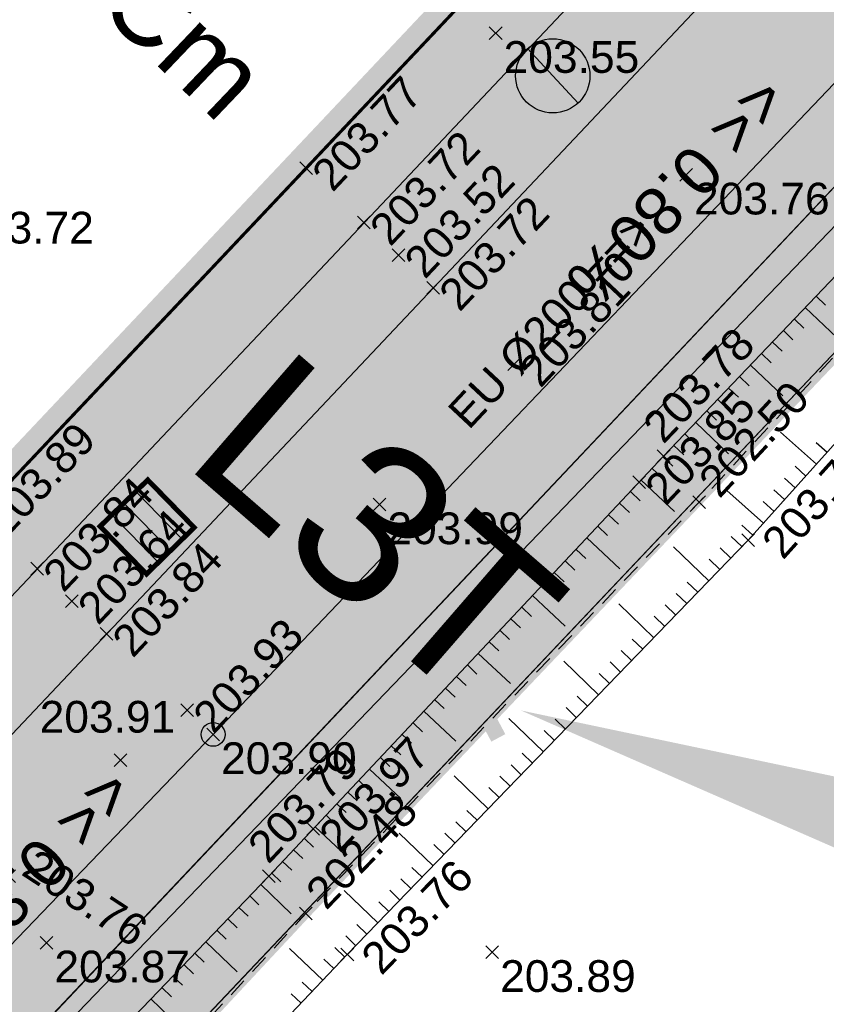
# Model space of a CAD drawing. Extents: x 1616800 to 1632437, y 2248456 to 2251974.
# Tile 31 of 256: x 1617939 to 1617964, y 2251393 to 2251424. Entities that reach past the tile are written whole.
import ezdxf
from ezdxf.enums import TextEntityAlignment as Align

# ---------------------------------------------------------------- set-up
doc = ezdxf.new("R2010")
doc.units = 0
doc.header["$LTSCALE"] = 2
doc.header["$PDMODE"] = 3
doc.header["$PDSIZE"] = 0.2
for name, pattern in [('AXES', [50.8, 31.75, -6.35, 6.35, -6.35]), ('CACHE2', [4.7625, 3.175, -1.5875]), ('CONTINU', [0]), ('FOSSE', [0.5, 0.3, -0.2]), ('Grille', [0.4, 0.2, -0.2])]:
    doc.linetypes.add(name, pattern=pattern)
doc.layers.get('0').update_dxf_attribs({"linetype": 'CONTINUOUS'})
doc.layers.add('-1-PAP-SURFACES-VOIRIE', color=1, linetype='CONTINUOUS', plot=False)
for name, color, linetype in [('0-PAP DEMANDE MAIRIE 20-06-2017', 5, 'CONTINUOUS'), ('01 02-PAP-EP AVALOIRS & GRILLES', 3, 'CONTINUOUS'), ('01-PAP LOTS CONTOURS', 7, 'CONTINUOUS'), ('01-PAP- BORDURE AGGLOS', 30, 'CONTINUOUS'), ('01-PAP- BORDURE CAN CS1 ET PANNEAU SIGNAL', 5, 'CONTINUOUS'), ('01-PAP- BORDURE P1', 6, 'CONTINUOUS'), ('01-PAP- BORDURE T2', 1, 'CONTINUOUS'), ('01-PAP- NIVELLEMENT', 7, 'CONTINUOUS'), ('01-PAP- REVET EV', 93, 'CONTINUOUS'), ('01-PAP- REVET VOIE', 253, 'CONTINUOUS'), ('01-PAP-FILAIRE VOIE', 7, 'CONTINUOUS'), ('01-PAP-MARQUAGE AU SOL', 255, 'CONTINUOUS'), ('01-PAP-REVET NOUE', 93, 'CONTINUOUS'), ('02-PAP-EP PROJET', 3, 'CONTINUOUS'), ('02-PAP-EP TEXTE POUR 2000°', 3, 'CONTINUOUS'), ('08-PAP RESEAU TELEPHONE PROJET', 95, 'CONTINUOUS'), ('09-PAP ECLAIRAGE PROJET', 6, 'CONTINUOUS'), ('09-TRANCHEE GAZ', 30, 'CONTINUOUS'), ('X-PTS TOPO-TEXTE TOPOALT', 8, 'CONTINUOUS'), ('X-PTS TOPO-TOPOPOINT', 8, 'CONTINUOUS'), ('Y - FDP TOPO-LIMITES_ 98061', 8, 'CONTINUOUS'), ('Y-FDP TOPO-TOP_AXE_FOSSE', 8, 'CONTINUOUS'), ('Y-FDP TOPO-TOP_BARBULE', 8, 'CONTINUOUS'), ('Y-FDP TOPO-TOP_TALUS', 8, 'CONTINUOUS'), ('Y-RESEAU EXISTANT FDP-TOP_VANNE_RESEAU', 36, 'CONTINUOUS'), ('Y-RESEAU EXISTANT FDP-TOP_VANNE_SYMB', 36, 'CONTINUOUS'), ('ZZ- PAP ALT PTS PROJET', 7, 'CONTINUOUS'), ('ZZ-TopoCod', 5, 'CONTINUOUS')]:
    doc.layers.add(name, color=color, linetype=linetype)
doc.layers.add('01-PAP- REVET TROTTOIR', color=7, linetype='CONTINUOUS', true_color=0xddc49a)
doc.styles.add('Arial 2.0', font='arial.ttf', dxfattribs={"width": 0.99, "height": 0.4})
doc.styles.get("Standard").update_dxf_attribs({"font": 'arial.ttf'})
doc.linetypes.add('EAUX_USÉES', pattern='A,20,-1,["EU",Standard,S=1,R=0,X=0,Y=-0.5],-2.5', length=23.5)

# ---------------------------------------------------------------- blocks, each defined once
blk = doc.blocks.new('TCPOINT')
at = {"color": 0}
blk.add_point((0, 0), dxfattribs=at)
at = {"layer": 'X-PTS TOPO-TEXTE TOPOALT'}
blk.add_attdef('ALT', text='', height=0.75, dxfattribs=at).set_placement((0.25, -0.25), align=Align.TOP_LEFT)
blk = doc.blocks.new('U014')
at = {"color": 0}
blk.add_line((0, 0), (0, 0), dxfattribs=at)
blk.add_circle((0, 0), 0.375, dxfattribs=at)
blk = doc.blocks.new('TCPOINT_2')
at = {"color": 0}
blk.add_point((0, 0), dxfattribs=at)
at = {"layer": 'X-PTS TOPO-TEXTE TOPOALT'}
blk.add_attdef('ALT', (0.25, 0.25), '', height=0.75, dxfattribs=at)
blk = doc.blocks.new('TCPOINT_C')
at = {"color": 0}
blk.add_point((0, 0), dxfattribs=at)
at = {"layer": 'X-PTS TOPO-TEXTE TOPOALT'}
blk.add_attdef('ALT', text='', height=0.75, dxfattribs=at).set_placement((0.5, 0.09), align=Align.MIDDLE_LEFT)
blk = doc.blocks.new('PAP PROJET NIV')
at = {"color": 0}
blk.add_point((0, 0), dxfattribs=at)
at = {"layer": 'ZZ- PAP ALT PTS PROJET', "style": 'Arial 2.0', "width": 0.99}
blk.add_attdef('ALT', text='', height=0.4, dxfattribs=at).set_placement((0.1, -0.1), align=Align.TOP_LEFT)
at = {"layer": 'ZZ-TopoCod', "style": 'Arial 2.0', "width": 0.99}
blk.add_attdef('COD', text='', height=0.12, dxfattribs=at).set_placement((-0.1, 0), align=Align.MIDDLE_RIGHT)
blk = doc.blocks.new('Grille40x40')
at = {"layer": '01-PAP-REVET NOUE', "ltscale": 0.6}
h = blk.add_hatch(color=255, dxfattribs=at)
h.dxf.hatch_style = 1
h.paths.add_polyline_path([(-0.449, 0.452), (0.451, 0.452), (0.451, -0.448), (-0.449, -0.448)])
at = {"linetype": 'Continuous'}
for p, q in [((-0.224, 0.452), (-0.224, -0.448)), ((0.001, 0.452), (0.001, -0.448)), ((0.226, 0.452), (0.226, -0.448))]:
    blk.add_line(p, q, dxfattribs=at)
at = {"linetype": 'Continuous', "const_width": 0.0675, "flags": 128}
blk.add_lwpolyline([(-0.449, 0.452), (0.451, 0.452), (0.451, -0.448), (-0.449, -0.448)], close=True, dxfattribs=at)
blk = doc.blocks.new('CHAMB L3T')
h = blk.add_hatch(color=255)
h.dxf.hatch_style = 1
h.paths.add_polyline_path([(-3739473.6, 851678.835), (-3739470.288, 851678.835), (-3739470.288, 851680.337), (-3739473.6, 851680.337)])
at = {"const_width": 0.237}
blk.add_lwpolyline([(-3739473.6, 851678.835), (-3739470.288, 851678.835), (-3739470.288, 851680.337), (-3739473.6, 851680.337)], close=True, dxfattribs=at)
at = {"const_width": 0.237, "flags": 128}
for points in [[(-3739472.495, 851680.337), (-3739472.495, 851678.835)], [(-3739471.36, 851680.337), (-3739471.36, 851678.835)]]:
    blk.add_lwpolyline(points, dxfattribs=at)
blk = doc.blocks.new('MAT HT 4.00m')
at = {"ltscale": 0.6}
h = blk.add_hatch(color=255, dxfattribs=at)
h.dxf.hatch_style = 1
edge = h.paths.add_edge_path()
edge.add_arc((1633920.685, 3151916.202), 0.9, 0, 360)
h = blk.add_hatch(color=256, dxfattribs=at)
h.dxf.hatch_style = 1
h.paths.add_polyline_path([(1633920.072, 3151916.861, 0.208298), (1633919.785, 3151916.202, 0.655221), (1633921.298, 3151915.543)])
blk.add_line((1633921.298, 3151915.543), (1633920.072, 3151916.861), dxfattribs=at)
blk.add_circle((1633920.685, 3151916.202), 0.9, dxfattribs=at)

msp = doc.modelspace()

# ---------------------------------------------------------------- hatches: boundary and pattern name
at = {"layer": '01-PAP- REVET EV'}
h = msp.add_hatch(color=256, dxfattribs=at)
h.dxf.hatch_style = 1
edge = h.paths.add_edge_path()
edge.add_arc((1617784.7073, 2251677.3653), 60, 247.742856, 257.468045, ccw=False)
edge.add_line((1617761.9814, 2251621.8357), (1617699.4389, 2251647.4316))
edge.add_arc((1617722.1648, 2251702.9612), 60, 233.989513, 247.742856, ccw=False)
edge.add_line((1617686.8888, 2251654.4266), (1617669.5974, 2251666.9943))
edge.add_line((1617669.5974, 2251666.9943), (1617668.4216, 2251665.3765))
edge.add_arc((1617669.2305, 2251664.7886), 1, 143.98951, 233.98951)
edge.add_line((1617668.6425, 2251663.9797), (1617685.125, 2251651.9999))
edge.add_arc((1617722.1648, 2251702.9612), 63, 233.989513, 247.742856)
edge.add_line((1617698.3026, 2251644.6551), (1617760.8451, 2251619.0592))
edge.add_arc((1617784.7073, 2251677.3653), 63, 247.742856, 257.468045)
edge.add_line((1617771.0373, 2251615.8662), (1617789.7089, 2251611.7159))
edge.add_arc((1617785.3692, 2251592.1924), 20, 59.33679, 77.46804, ccw=False)
edge.add_line((1617795.569, 2251609.396), (1617948.5955, 2251518.6683))
edge.add_arc((1617986.0799, 2251581.8916), 73.5, 239.336785, 245.06299)
edge.add_line((1617955.0907, 2251515.2438), (1617988.8085, 2251499.566))
edge.add_arc((1617979.9544, 2251480.5238), 21, -43.32991, 65.06299, ccw=False)
edge.add_line((1617995.2302, 2251466.1137), (1617894.4737, 2251359.3053))
edge.add_line((1617894.4737, 2251359.3053), (1617832.0097, 2251294.7553))
edge.add_arc((1617828.1495, 2251312.3365), 18, 282.38358, 315.94089)
edge.add_line((1617841.0847, 2251299.8193), (1617896.6428, 2251357.2328))
edge.add_line((1617896.6428, 2251357.2328), (1617997.4124, 2251464.0551))
edge.add_arc((1617979.9462, 2251480.5263), 24.0076, 316.6793, 423.74015)
edge.add_line((1617990.5682, 2251502.0563), (1617956.3555, 2251517.9641))
edge.add_arc((1617986.0799, 2251581.8916), 70.5, 239.336785, 245.06299, ccw=False)
edge.add_line((1617950.1255, 2251521.2489), (1617797.099, 2251611.9765))
edge.add_arc((1617785.3692, 2251592.1924), 23, 59.33679, 77.46804)
edge.add_line((1617790.3598, 2251614.6444), (1617771.6882, 2251618.7947))
h = msp.add_hatch(color=256, dxfattribs=at)
h.dxf.hatch_style = 1
edge = h.paths.add_edge_path()
edge.add_line((1618000.3795, 2251451.6653), (1618005.2256, 2251456.6501))
edge.add_line((1618005.2256, 2251456.6501), (1618002.5043, 2251459.2517))
edge.add_line((1618002.5043, 2251459.2517), (1617901.7042, 2251352.397))
edge.add_line((1617901.7042, 2251352.397), (1617845.5399, 2251294.3571))
edge.add_arc((1617858.4751, 2251281.8399), 18, 135.94089, 174.84047)
edge.add_line((1617840.548, 2251283.4586), (1617904.6571, 2251349.6964))
edge.add_line((1617904.6571, 2251349.6964), (1617934.7754, 2251382.3083))
edge.add_line((1617934.7754, 2251382.3083), (1618000.3795, 2251451.6653))
at = {"layer": '01-PAP- REVET TROTTOIR'}
h = msp.add_hatch(color=256, dxfattribs=at)
h.dxf.hatch_style = 1
edge = h.paths.add_edge_path()
edge.add_arc((1617784.7073, 2251677.3653), 65.5, 247.742856, 257.468045)
edge.add_line((1617770.4948, 2251613.4258), (1617789.1664, 2251609.2755))
edge.add_arc((1617785.3692, 2251592.1924), 17.5, 59.33679, 77.46804, ccw=False)
edge.add_line((1617794.294, 2251607.2455), (1617947.3206, 2251516.5179))
edge.add_arc((1617986.0799, 2251581.8916), 76, 239.336785, 245.06299)
edge.add_line((1617954.0366, 2251512.9769), (1617987.7544, 2251497.2991))
edge.add_arc((1617979.9544, 2251480.5238), 18.5, -43.32991, 65.06299, ccw=False)
edge.add_line((1617993.4116, 2251467.8292), (1617892.6661, 2251361.0323))
edge.add_line((1617892.6661, 2251361.0323), (1617834.6962, 2251301.1265))
edge.add_line((1617834.6962, 2251301.1265), (1617823.5125, 2251297.7306))
edge.add_arc((1617826.1974, 2251309.638), 12.2064, 225.71227, 257.29336, ccw=False)
edge.add_line((1617817.6742, 2251300.9002), (1617815.7598, 2251302.776))
edge.add_line((1617815.7598, 2251302.776), (1617814.0101, 2251300.9903))
edge.add_line((1617814.0101, 2251300.9903), (1617815.7202, 2251299.3168))
edge.add_arc((1617828.1494, 2251312.3364), 17.9999, 226.32876, 282.38379)
edge.add_line((1617832.0097, 2251294.7553), (1617894.4737, 2251359.3053))
edge.add_line((1617894.4737, 2251359.3053), (1617995.2302, 2251466.1137))
edge.add_arc((1617979.9544, 2251480.5238), 21, 316.67009, 425.06299)
edge.add_line((1617988.8085, 2251499.566), (1617955.0907, 2251515.2438))
edge.add_arc((1617986.0799, 2251581.8916), 73.5, 239.336785, 245.06299, ccw=False)
edge.add_line((1617948.5955, 2251518.6683), (1617795.569, 2251609.396))
edge.add_arc((1617785.3692, 2251592.1924), 20, 59.33679, 77.46804)
edge.add_line((1617789.7089, 2251611.7159), (1617771.0373, 2251615.8662))
edge.add_arc((1617784.7073, 2251677.3653), 63, 247.742856, 257.468045, ccw=False)
edge.add_line((1617760.8451, 2251619.0592), (1617698.3026, 2251644.6551))
edge.add_arc((1617722.1648, 2251702.9612), 63, 233.989513, 247.742856, ccw=False)
edge.add_line((1617685.125, 2251651.9999), (1617668.6425, 2251663.9797))
edge.add_arc((1617669.2305, 2251664.7886), 1, 143.98951, 233.98951, ccw=False)
edge.add_line((1617668.4216, 2251665.3765), (1617669.5974, 2251666.9943))
edge.add_line((1617669.5974, 2251666.9943), (1617667.9796, 2251668.1702))
edge.add_arc((1617651.5175, 2251645.5207), 28, 53.98951, 58.44705)
edge.add_line((1617666.1695, 2251669.3811), (1617662.9857, 2251665.0006))
edge.add_line((1617662.9857, 2251665.0006), (1617690.045, 2251645.3333))
edge.add_line((1617690.045, 2251645.3333), (1617759.8982, 2251616.7454))
at = {"layer": '01-PAP- REVET VOIE'}
h = msp.add_hatch(color=256, dxfattribs=at)
h.dxf.hatch_style = 1
edge = h.paths.add_edge_path()
edge.add_line((1617518.4701, 2251589.3779), (1617548.9396, 2251559.1036))
edge.add_arc((1617561.6466, 2251571.8523), 18, 134.27861, 225.09375, ccw=False)
edge.add_line((1617549.08, 2251584.7395), (1617566.9993, 2251602.2132))
edge.add_line((1617566.9993, 2251602.2132), (1617574.1589, 2251609.1947))
edge.add_line((1617574.1589, 2251609.1947), (1617587.046, 2251621.7614))
edge.add_line((1617587.046, 2251621.7614), (1617599.9332, 2251634.328))
edge.add_line((1617599.9332, 2251634.328), (1617607.0927, 2251641.3095))
edge.add_line((1617607.0927, 2251641.3095), (1617631.9693, 2251665.5674))
edge.add_arc((1617651.5175, 2251645.5207), 28, 58.44705, 134.27861, ccw=False)
edge.add_arc((1617651.5175, 2251645.5207), 28, 53.98951, 58.44705, ccw=False)
edge.add_line((1617667.9796, 2251668.1702), (1617669.5974, 2251666.9943))
edge.add_line((1617669.5974, 2251666.9943), (1617686.8888, 2251654.4266))
edge.add_arc((1617722.1648, 2251702.9612), 60, 233.989513, 247.742856)
edge.add_line((1617699.4389, 2251647.4316), (1617761.9814, 2251621.8357))
edge.add_arc((1617784.7073, 2251677.3653), 60, 247.742856, 257.468045)
edge.add_line((1617771.6882, 2251618.7947), (1617790.3598, 2251614.6444))
edge.add_arc((1617785.3692, 2251592.1924), 23, 59.33679, 77.46804, ccw=False)
edge.add_line((1617797.099, 2251611.9765), (1617950.1255, 2251521.2489))
edge.add_arc((1617986.0799, 2251581.8916), 70.5, 239.336785, 245.06299)
edge.add_line((1617956.3555, 2251517.9641), (1617990.5682, 2251502.0563))
edge.add_arc((1617979.9462, 2251480.5263), 24.0076, -43.3207, 63.74015, ccw=False)
edge.add_line((1617997.4124, 2251464.0551), (1617896.6428, 2251357.2328))
edge.add_line((1617896.6428, 2251357.2328), (1617841.0847, 2251299.8193))
edge.add_arc((1617828.0846, 2251312.4528), 18.1276, 226.78814, 315.81935, ccw=False)
edge.add_line((1617815.6727, 2251299.241), (1617845.7894, 2251269.0699))
edge.add_arc((1617858.4751, 2251281.8399), 18, 135.94089, 225.18966, ccw=False)
edge.add_line((1617845.5399, 2251294.3571), (1617901.7042, 2251352.397))
edge.add_line((1617901.7042, 2251352.397), (1618002.5043, 2251459.2517))
edge.add_arc((1617979.9481, 2251480.5257), 31.0059, 316.6756, 424.04236)
edge.add_line((1617993.5196, 2251508.4037), (1617959.3069, 2251524.3115))
edge.add_arc((1617986.0799, 2251581.8916), 63.5, 239.336785, 245.06299, ccw=False)
edge.add_line((1617953.6954, 2251527.2701), (1617941.7384, 2251534.3593))
edge.add_line((1617941.7384, 2251534.3593), (1617933.1366, 2251539.4592))
edge.add_line((1617933.1366, 2251539.4592), (1617917.6534, 2251548.639))
edge.add_line((1617917.6534, 2251548.639), (1617902.1702, 2251557.8189))
edge.add_line((1617902.1702, 2251557.8189), (1617893.5684, 2251562.9188))
edge.add_line((1617893.5684, 2251562.9188), (1617862.6019, 2251581.2785))
edge.add_line((1617862.6019, 2251581.2785), (1617854.0001, 2251586.3784))
edge.add_line((1617854.0001, 2251586.3784), (1617838.5168, 2251595.5582))
edge.add_line((1617838.5168, 2251595.5582), (1617823.0336, 2251604.738))
edge.add_line((1617823.0336, 2251604.738), (1617814.4318, 2251609.8379))
edge.add_line((1617814.4318, 2251609.8379), (1617800.6689, 2251617.9978))
edge.add_arc((1617785.3692, 2251592.1924), 30, 59.33679, 77.46804)
edge.add_line((1617791.8787, 2251621.4777), (1617773.2071, 2251625.628))
edge.add_arc((1617784.7073, 2251677.3653), 53, 247.74286, 257.46804, ccw=False)
edge.add_line((1617764.6328, 2251628.3141), (1617702.0903, 2251653.91))
edge.add_arc((1617722.1648, 2251702.9612), 53, 233.98951, 247.74286, ccw=False)
edge.add_line((1617691.0043, 2251660.089), (1617673.713, 2251672.6567))
edge.add_line((1617673.713, 2251672.6567), (1617672.0952, 2251673.8326))
edge.add_arc((1617651.5175, 2251645.5207), 35, 53.98951, 67.27562)
edge.add_arc((1617651.5175, 2251645.5207), 35, 67.27562, 134.27861)
edge.add_line((1617627.0823, 2251670.5791), (1617543.7064, 2251589.2767))
edge.add_arc((1617531.1397, 2251602.1639), 18, 280.7213, 314.27861, ccw=False)
edge.add_arc((1617531.1397, 2251602.1639), 18, 225.26192, 280.7213, ccw=False)

# ---------------------------------------------------------------- linework, layer by layer
at = {"layer": '-1-PAP-SURFACES-VOIRIE', "flags": 128}
msp.add_lwpolyline([(1617997.4124, 2251464.0551), (1617896.6428, 2251357.2328), (1617841.0847, 2251299.8193, -0.4092698), (1617815.6727, 2251299.241), (1617845.7894, 2251269.0699, -0.4103785), (1617845.5399, 2251294.3571), (1617901.7042, 2251352.397), (1618002.5043, 2251459.2517, 0.5060499)], format="xyb", dxfattribs=at)
at = {"layer": '0-PAP DEMANDE MAIRIE 20-06-2017', "const_width": 0.3, "flags": 128}
msp.add_lwpolyline([(1617839.028, 2251281.8757), (1617904.6571, 2251349.6964), (1617947.8706, 2251396.066), (1618016.0396, 2251467.7735), (1618039.1855, 2251491.5817)], dxfattribs=at)
at = {"layer": '0-PAP DEMANDE MAIRIE 20-06-2017', "color": 96, "linetype": 'CACHE2', "const_width": 0.5, "flags": 128}
msp.add_lwpolyline([(1617836.922, 2251303.7987), (1617911.6647, 2251381.7565), (1617957.1616, 2251430.0335), (1618001.7546, 2251476.8538)], dxfattribs=at)
at = {"layer": '01-PAP LOTS CONTOURS', "const_width": 0.1, "flags": 128}
msp.add_lwpolyline([(1617847.8922, 2251475.7862), (1617956.6559, 2251428.8657), (1617892.6661, 2251361.0323), (1617834.6962, 2251301.1265), (1617823.5125, 2251297.7306), (1617772.3567, 2251348.6685), (1617822.4365, 2251432.9471)], close=True, dxfattribs=at)
at = {"layer": '01-PAP- BORDURE AGGLOS', "linetype": 'CACHE2', "ltscale": 0.5, "const_width": 0.5, "flags": 128}
msp.add_lwpolyline([(1617659.75, 2251667.3524), (1617690.045, 2251645.3333), (1617759.8982, 2251616.7454, 0.0424596), (1617770.4948, 2251613.4258), (1617789.1664, 2251609.2755, -0.079278), (1617794.294, 2251607.2455), (1617947.3206, 2251516.5179, 0.0249905), (1617954.0366, 2251512.9769), (1617987.7544, 2251497.2991, -0.0482967), (1617990.8277, 2251495.4912), (1617995.5954, 2251470.644, -0.0482558), (1617993.4116, 2251467.8292), (1617892.6661, 2251361.0323), (1617834.6962, 2251301.1265), (1617823.5125, 2251297.7306, -0.1386774), (1617817.6742, 2251300.9002), (1617815.7598, 2251302.776)], format="xyb", dxfattribs=at)
at = {"layer": '01-PAP- BORDURE CAN CS1 ET PANNEAU SIGNAL', "linetype": 'AXES', "ltscale": 0.1, "const_width": 0.5, "flags": 128}
msp.add_lwpolyline([(1617814.0101, 2251300.9903), (1617815.5517, 2251299.4797, 0.401534), (1617840.5095, 2251299.2249), (1617896.6428, 2251357.2328), (1617997.4124, 2251464.0551)], format="xyb", dxfattribs=at)
at = {"layer": '01-PAP- BORDURE P1', "linetype": 'Grille', "ltscale": 2, "const_width": 0.5, "flags": 128}
msp.add_lwpolyline([(1617669.5974, 2251666.9943), (1617668.4216, 2251665.3765, 0.4142136), (1617668.6425, 2251663.9797), (1617685.125, 2251651.9999, 0.0600824), (1617698.3026, 2251644.6551), (1617760.8451, 2251619.0592, 0.0424596), (1617771.0373, 2251615.8662), (1617789.7089, 2251611.7159, -0.079278), (1617795.569, 2251609.396), (1617948.5955, 2251518.6683, 0.0249905), (1617955.0907, 2251515.2438), (1617988.8085, 2251499.566, -0.5116867), (1617995.2302, 2251466.1137), (1617894.4737, 2251359.3053), (1617832.0097, 2251294.7553)], format="xyb", dxfattribs=at)
at = {"layer": '01-PAP- BORDURE T2', "const_width": 0.5, "flags": 128}
msp.add_lwpolyline([(1618002.5043, 2251459.2517), (1617901.7042, 2251352.397), (1617845.5399, 2251294.3571, 0.4103785), (1617845.7894, 2251269.0699), (1617861.3992, 2251253.5631)], format="xyb", dxfattribs=at)
at = {"layer": '01-PAP-FILAIRE VOIE', "flags": 128}
for points in [[(1617543.7064, 2251589.2767), (1617627.0823, 2251670.5791, -0.3653994), (1617672.0952, 2251673.8326), (1617691.0043, 2251660.089, 0.0600824), (1617702.0903, 2251653.91), (1617764.6328, 2251628.3141, 0.0424596), (1617773.2071, 2251625.628), (1617791.8787, 2251621.4777, -0.079278), (1617800.6689, 2251617.9978), (1617953.6954, 2251527.2701, 0.0249905), (1617959.3069, 2251524.3115), (1617993.0247, 2251508.6338, -0.5116867), (1618002.5043, 2251459.2517), (1617901.7042, 2251352.397), (1617845.5399, 2251294.3571, 0.4103785), (1617845.7894, 2251269.0699), (1617861.3992, 2251253.5631)], [(1617798.0551, 2251316.6239), (1617815.5517, 2251299.4797, 0.4160445), (1617841.0847, 2251299.8193), (1617896.6428, 2251357.2328), (1617997.4124, 2251464.0551, 0.5116867), (1617990.0734, 2251502.2864), (1617956.3555, 2251517.9641, -0.0249905), (1617950.1255, 2251521.2489), (1617797.099, 2251611.9765, 0.079278), (1617790.3598, 2251614.6444)], [(1617832.0097, 2251294.7553), (1617894.4737, 2251359.3053), (1617995.2302, 2251466.1137, 0.5116867), (1617988.8085, 2251499.566), (1617955.0907, 2251515.2438, -0.0249905), (1617948.5955, 2251518.6683), (1617795.569, 2251609.396, 0.079278), (1617789.7089, 2251611.7159)], [(1617799.8048, 2251318.4095), (1617817.6742, 2251300.9002, 0.1386774), (1617823.5125, 2251297.7306), (1617834.6962, 2251301.1265), (1617892.6661, 2251361.0323), (1617993.4116, 2251467.8292, 0.5116867), (1617987.7544, 2251497.2991), (1617954.0366, 2251512.9769, -0.0249905), (1617947.3206, 2251516.5179), (1617794.294, 2251607.2455, 0.079278), (1617789.1664, 2251609.2755, 0.079278)]]:
    msp.add_lwpolyline(points, format="xyb", dxfattribs=at)
at = {"layer": '01-PAP-FILAIRE VOIE'}
msp.add_lwpolyline([(1617764.0901, 2251631.7521), (1617798.0424, 2251624.2052), (1617955.7354, 2251530.7108, 0.0249905), (1617960.9934, 2251527.9386), (1618039.1855, 2251491.5817), (1618016.0396, 2251467.7735), (1618000.3795, 2251451.6653), (1617934.7754, 2251382.3083), (1617904.6571, 2251349.6964), (1617840.9422, 2251283.8538)], format="xyb", dxfattribs=at)
at = {"layer": '01-PAP-MARQUAGE AU SOL', "linetype": 'CACHE2', "ltscale": 2, "const_width": 0.4}
msp.add_lwpolyline([(1617533.5257, 2251574.4607), (1617629.5258, 2251668.0733, -0.3653994), (1617670.0374, 2251671.0014), (1617688.9466, 2251657.2578, 0.0600824), (1617700.7646, 2251650.6708), (1617763.3071, 2251625.0749, 0.0424596), (1617772.4477, 2251622.2114), (1617791.1193, 2251618.061, -0.079278), (1617798.884, 2251614.9872), (1617951.9105, 2251524.2595, 0.0249905), (1617957.8312, 2251521.1378), (1617991.549, 2251505.4601, -0.5116867), (1617999.9583, 2251461.6534), (1617899.1735, 2251354.8149), (1617830.7647, 2251284.1216)], format="xyb", dxfattribs=at)
at = {"layer": '02-PAP-EP PROJET', "linetype": 'AXES', "lineweight": -3, "ltscale": 0.02, "const_width": 1, "elevation": -203.0395, "flags": 128}
msp.add_lwpolyline([(1617953.2113, 2251403.8379), (1617942.6823, 2251408.3135)], dxfattribs=at)
at = {"layer": '02-PAP-EP PROJET', "linetype": 'CONTINU', "lineweight": -3, "ltscale": 0.02, "const_width": 0.5, "flags": 128}
msp.add_lwpolyline([(1617955.5619, 2251404.4296), (1617953.5443, 2251404.4848), (1617952.9796, 2251403.3993), (1617953.9366, 2251401.6064)], dxfattribs=at)
at = {"layer": '02-PAP-EP TEXTE POUR 2000°', "elevation": 199.9526, "flags": 128}
msp.add_lwpolyline([(1617968.5366, 2251398.02, 3, 0, 0), (1617954.6447, 2251402.4725, 0, 0, 0)], format="xyseb", dxfattribs=at)
at = {"layer": '08-PAP RESEAU TELEPHONE PROJET', "linetype": 'AXES', "ltscale": 0.05, "const_width": 0.8, "flags": 128}
msp.add_lwpolyline([(1617969.3843, 2251507.2384), (1617989.1394, 2251497.9917, -0.4923605), (1617994.6393, 2251466.9308), (1617943.8205, 2251413.6426), (1617833.2115, 2251297.8964)], format="xyb", dxfattribs=at)
at = {"layer": '09-PAP ECLAIRAGE PROJET', "linetype": 'CACHE2', "ltscale": 0.2, "const_width": 0.6, "flags": 128}
msp.add_lwpolyline([(1617835.8758, 2251296.7221), (1617996.8619, 2251466.7043, 0.11563), (1618001.3098, 2251475.5712, 0.11563)], format="xyb", dxfattribs=at)
at = {"layer": '09-TRANCHEE GAZ', "linetype": 'CACHE2', "ltscale": 0.2, "const_width": 0.6, "flags": 128}
msp.add_lwpolyline([(1617557.6682, 2251612.8519), (1617561.794, 2251608.2637), (1617598.9063, 2251645.0422), (1617632.473, 2251676.6833), (1617647.1563, 2251681.8309), (1617692.0686, 2251648.4173), (1617762.0482, 2251618.6142), (1617795.0225, 2251610.0213), (1617879.512, 2251560.8873), (1617954.7915, 2251516.1913), (1617993.0078, 2251498.2577), (1618000.7752, 2251485.3428), (1618001.3029, 2251472.2595), (1617832.6749, 2251293.9695), (1617822.3765, 2251283.5687)], dxfattribs=at)
at = {"layer": 'Y - FDP TOPO-LIMITES_ 98061', "flags": 128}
msp.add_lwpolyline([(1618000.033, 2251119.6372), (1618010.804, 2251118.9442), (1618115.6175, 2251197.6704), (1618016.3138, 2251311.8142), (1617999.4777, 2251326.37), (1617969.9379, 2251352.0601), (1617934.7754, 2251382.3083), (1618000.3795, 2251451.6653), (1618016.0396, 2251467.7735), (1618112.1715, 2251442.2887), (1618276.1045, 2251385.219), (1618332.7249, 2251346.7882), (1618346.2552, 2251357.2778), (1618351.6069, 2251354.908), (1618148.3489, 2251202.3141), (1618189.5386, 2251153.7374), (1618188.0254, 2251152.4292), (1618159.8898, 2251128.1121), (1618124.8252, 2251097.8039), (1618067.4989, 2251048.255), (1618052.0285, 2251063.7931), (1618022.5176, 2251095.4882), (1618000.033, 2251119.6372)], dxfattribs=at)
at = {"layer": 'Y-FDP TOPO-TOP_AXE_FOSSE', "linetype": 'FOSSE', "elevation": 201.34, "flags": 128}
msp.add_lwpolyline([(1617923.8116, 2251369.998), (1617935.4036, 2251382.537), (1617947.8706, 2251396.066), (1617960.2606, 2251409.035), (1617972.2846, 2251422.024), (1617984.8566, 2251434.973), (1618000.1236, 2251451.443)], dxfattribs=at)
at = {"layer": 'Y-FDP TOPO-TOP_BARBULE'}
for p, q in [((1617963.9514, 2251415.5317), (1617964.2477, 2251415.2494)), ((1617963.6065, 2251415.1697), (1617964.5981, 2251414.2247)), ((1617963.2615, 2251414.8078), (1617963.5603, 2251414.5231)), ((1617962.9166, 2251414.4458), (1617963.2166, 2251414.1599)), ((1617962.5716, 2251414.0839), (1617962.8729, 2251413.7968)), ((1617962.2267, 2251413.7219), (1617962.5292, 2251413.4336)), ((1617961.8817, 2251413.36), (1617962.8944, 2251412.3949)), ((1617961.5368, 2251412.998), (1617961.8418, 2251412.7073)), ((1617961.1918, 2251412.6361), (1617961.4981, 2251412.3442)), ((1617960.8469, 2251412.2741), (1617961.1544, 2251411.981)), ((1617960.5019, 2251411.9122), (1617960.8107, 2251411.6179)), ((1617960.157, 2251411.5502), (1617961.1906, 2251410.5651)), ((1617959.812, 2251411.1883), (1617960.1234, 2251410.8916)), ((1617963.9563, 2251410.2342), (1617962.8263, 2251411.248)), ((1617964.2902, 2251410.6064), (1617963.9526, 2251410.9093)), ((1617959.467, 2251410.8263), (1617959.7797, 2251410.5284)), ((1617959.1223, 2251410.4642), (1617959.4382, 2251410.1674)), ((1617958.7799, 2251410.0998), (1617959.0959, 2251409.803)), ((1617963.6224, 2251409.862), (1617963.282, 2251410.1674)), ((1617958.4376, 2251409.7354), (1617959.4883, 2251408.7484)), ((1617963.2885, 2251409.4899), (1617962.9467, 2251409.7965)), ((1617958.0953, 2251409.3709), (1617958.4097, 2251409.0755)), ((1617962.2868, 2251408.3733), (1617961.1336, 2251409.408)), ((1617962.9546, 2251409.1177), (1617962.6114, 2251409.4256)), ((1617957.7529, 2251409.0065), (1617958.0667, 2251408.7118)), ((1617962.6207, 2251408.7455), (1617962.2761, 2251409.0547)), ((1617957.4106, 2251408.6421), (1617957.7236, 2251408.3481)), ((1617957.0683, 2251408.2777), (1617957.3805, 2251407.9843)), ((1617961.9529, 2251408.0012), (1617961.6055, 2251408.3128)), ((1617956.7259, 2251407.9132), (1617957.7644, 2251406.9377)), ((1617961.6114, 2251407.6361), (1617961.2761, 2251407.9602)), ((1617956.3836, 2251407.5488), (1617956.6944, 2251407.2569)), ((1617960.5688, 2251406.5577), (1617959.4563, 2251407.6332)), ((1617961.2638, 2251407.2766), (1617960.9291, 2251407.6003)), ((1617956.0413, 2251407.1844), (1617956.3513, 2251406.8931)), ((1617960.9163, 2251406.9172), (1617960.5821, 2251407.2403)), ((1617955.6989, 2251406.82), (1617956.0083, 2251406.5294)), ((1617960.2213, 2251406.1982), (1617959.888, 2251406.5204)), ((1617955.3566, 2251406.4555), (1617955.6652, 2251406.1656)), ((1617955.0143, 2251406.0911), (1617956.0404, 2251405.1271)), ((1617959.8737, 2251405.8387), (1617959.541, 2251406.1604)), ((1617954.6719, 2251405.7267), (1617954.979, 2251405.4382)), ((1617958.8311, 2251404.7603), (1617957.7272, 2251405.8275)), ((1617959.5262, 2251405.4792), (1617959.194, 2251405.8004)), ((1617954.3296, 2251405.3622), (1617954.636, 2251405.0744)), ((1617959.1787, 2251405.1198), (1617958.847, 2251405.4404)), ((1617953.9873, 2251404.9978), (1617954.2929, 2251404.7107)), ((1617958.4836, 2251404.4008), (1617958.1529, 2251404.7205)), ((1617953.6449, 2251404.6334), (1617953.9498, 2251404.347)), ((1617958.1361, 2251404.0413), (1617957.8059, 2251404.3605)), ((1617953.3026, 2251404.269), (1617954.3165, 2251403.3165)), ((1617952.9603, 2251403.9045), (1617953.2637, 2251403.6195)), ((1617957.0935, 2251402.9629), (1617955.9981, 2251404.0219)), ((1617957.7885, 2251403.6819), (1617957.4589, 2251404.0006)), ((1617952.6179, 2251403.5401), (1617952.9206, 2251403.2558)), ((1617957.441, 2251403.3224), (1617957.1119, 2251403.6406)), ((1617952.2756, 2251403.1757), (1617952.5775, 2251402.892)), ((1617951.9333, 2251402.8112), (1617952.2345, 2251402.5283)), ((1617956.746, 2251402.6034), (1617956.4178, 2251402.9206)), ((1617956.3984, 2251402.244), (1617956.0708, 2251402.5607)), ((1617951.5909, 2251402.4468), (1617952.5925, 2251401.5059)), ((1617955.3558, 2251401.1655), (1617954.269, 2251402.2163)), ((1617956.0509, 2251401.8845), (1617955.7238, 2251402.2007)), ((1617951.2486, 2251402.0824), (1617951.5483, 2251401.8008)), ((1617950.9063, 2251401.718), (1617951.2053, 2251401.4371)), ((1617955.7034, 2251401.525), (1617955.3768, 2251401.8407)), ((1617950.5639, 2251401.3535), (1617950.8622, 2251401.0733)), ((1617950.2216, 2251400.9891), (1617950.5191, 2251400.7096)), ((1617955.0083, 2251400.8061), (1617954.6828, 2251401.1208)), ((1617949.8793, 2251400.6247), (1617950.8686, 2251399.6953)), ((1617954.6608, 2251400.4466), (1617954.3357, 2251400.7608)), ((1617953.6182, 2251399.3682), (1617952.5399, 2251400.4107)), ((1617954.3132, 2251400.0871), (1617953.9887, 2251400.4008)), ((1617949.5369, 2251400.2603), (1617949.833, 2251399.9821)), ((1617953.9657, 2251399.7276), (1617953.6417, 2251400.0409)), ((1617949.1946, 2251399.8958), (1617949.4899, 2251399.6184)), ((1617948.8523, 2251399.5314), (1617949.1468, 2251399.2547)), ((1617948.5099, 2251399.167), (1617948.8038, 2251398.8909)), ((1617953.2707, 2251399.0087), (1617952.9477, 2251399.3209)), ((1617948.1676, 2251398.8025), (1617949.1446, 2251397.8847)), ((1617952.9231, 2251398.6492), (1617952.6006, 2251398.961)), ((1617951.8805, 2251397.5708), (1617950.8107, 2251398.605)), ((1617952.5756, 2251398.2897), (1617952.2536, 2251398.601)), ((1617947.8253, 2251398.4381), (1617948.1176, 2251398.1635)), ((1617952.2281, 2251397.9303), (1617951.9066, 2251398.241)), ((1617947.4829, 2251398.0737), (1617947.7746, 2251397.7997)), ((1617947.1406, 2251397.7093), (1617947.4315, 2251397.436)), ((1617951.533, 2251397.2113), (1617951.2126, 2251397.5211)), ((1617946.7983, 2251397.3448), (1617947.0884, 2251397.0723)), ((1617946.4531, 2251396.983), (1617947.4137, 2251396.0612)), ((1617951.1855, 2251396.8518), (1617950.8656, 2251397.1611)), ((1617946.1069, 2251396.6223), (1617946.3969, 2251396.3441)), ((1617950.1429, 2251395.7734), (1617949.0816, 2251396.7994)), ((1617950.8379, 2251396.4924), (1617950.5185, 2251396.8011)), ((1617950.4904, 2251396.1329), (1617950.1715, 2251396.4412)), ((1617945.7607, 2251396.2615), (1617946.0524, 2251395.9816)), ((1617945.4145, 2251395.9008), (1617945.708, 2251395.6192)), ((1617949.7954, 2251395.4139), (1617949.4775, 2251395.7212)), ((1617945.0683, 2251395.54), (1617945.3635, 2251395.2568)), ((1617949.4478, 2251395.0544), (1617949.1305, 2251395.3613)), ((1617944.7221, 2251395.1793), (1617945.7119, 2251394.2294)), ((1617944.3759, 2251394.8185), (1617944.6746, 2251394.5319)), ((1617948.4126, 2251393.9689), (1617947.3566, 2251394.9712)), ((1617949.1011, 2251394.6942), (1617948.7817, 2251394.9974)), ((1617944.0297, 2251394.4578), (1617944.3302, 2251394.1694)), ((1617948.7568, 2251394.3316), (1617948.4388, 2251394.6335)), ((1617943.6835, 2251394.097), (1617943.9857, 2251393.807)), ((1617948.0684, 2251393.6063), (1617947.7529, 2251393.9057)), ((1617943.3373, 2251393.7362), (1617943.6413, 2251393.4446)), ((1617947.7242, 2251393.2436), (1617947.41, 2251393.5419)), ((1617942.9911, 2251393.3755), (1617944.0101, 2251392.3976))]:
    msp.add_line(p, q, dxfattribs=at)
at = {"layer": 'Y-FDP TOPO-TOP_TALUS', "linetype": 'CONTINU', "elevation": 201.34, "flags": 128}
msp.add_lwpolyline([(1617922.4756, 2251371.489), (1617933.9776, 2251383.983), (1617946.7026, 2251397.243), (1617959.1446, 2251410.488), (1617971.1386, 2251423.073), (1617983.7926, 2251436.151), (1617999.7136, 2251453.127)], dxfattribs=at)
at = {"layer": 'Y-FDP TOPO-TOP_TALUS', "flags": 128}
msp.add_lwpolyline([(1618011.0817, 2251318.3479), (1618006.002, 2251322.967), (1617999.594, 2251328.717), (1617993.593, 2251333.915), (1617983.108, 2251343.197), (1617973.264, 2251352.021), (1617960.096, 2251363.436), (1617946.983, 2251374.946), (1617939.7716, 2251381.104), (1617938.2516, 2251382.654, -0.2312463), (1617938.5296, 2251383.556), (1617949.1796, 2251394.777), (1617961.8056, 2251407.837), (1617973.5676, 2251420.947), (1617985.8756, 2251434.036), (1618001.7246, 2251451.271)], format="xyb", dxfattribs=at)
at = {"layer": 'Y-RESEAU EXISTANT FDP-TOP_VANNE_RESEAU', "elevation": 201.34, "flags": 128}
for points in [[(1617913.6636, 2251369.127), (1617944.9516, 2251401.717), (1617976.0216, 2251434.323), (1618036.9536, 2251500.294), (1618096.3381, 2251566.7729)], [(1617913.6636, 2251369.127), (1617944.9516, 2251401.717), (1617976.0216, 2251434.323), (1618036.9536, 2251500.294)]]:
    msp.add_lwpolyline(points, dxfattribs=at)
at = {"layer": 'Y-RESEAU EXISTANT FDP-TOP_VANNE_RESEAU', "flags": 128}
for points in [[(1617904.8016, 2251354.888), (1617935.5726, 2251387.647), (1618016.9986, 2251472.311), (1618044.8456, 2251503.63), (1618097.0075, 2251566.4673)], [(1617904.8016, 2251354.888), (1617935.5726, 2251387.647), (1618016.9986, 2251472.311), (1618044.8456, 2251503.63)]]:
    msp.add_lwpolyline(points, dxfattribs=at)
at = {"layer": 'Y-RESEAU EXISTANT FDP-TOP_VANNE_SYMB', "linetype": 'EAUX_USÉES', "const_width": 0.3, "flags": 128}
msp.add_lwpolyline([(1617756.6593, 2251200.099), (1617818.7345, 2251267.7053), (1617852.2065, 2251304.3287), (1617882.9252, 2251336.8892), (1617913.6636, 2251369.127), (1617944.9516, 2251401.717), (1617976.0216, 2251434.323), (1618006.7946, 2251467.044), (1618036.9536, 2251500.294)], dxfattribs=at)

# ---------------------------------------------------------------- block references
at = {"layer": '01 02-PAP-EP AVALOIRS & GRILLES', "lineweight": -3, "xscale": 2.330501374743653, "yscale": 2.330501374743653, "zscale": 2.330501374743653, "rotation": 44.2786060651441}
msp.add_blockref('Grille40x40', (1617942.8746, 2251408.2511, -404.5566), dxfattribs=at)
at = {"layer": '01-PAP- NIVELLEMENT'}
ref = msp.add_blockref('PAP PROJET NIV', (1617947.8848, 2251419.5678, 203.7695), dxfattribs=at)
ref.add_attrib('ALT', '203.77', dxfattribs={"layer": 'ZZ- PAP ALT PTS PROJET', "height": 1, "rotation": 46.67009, "style": 'Arial 2.0', "width": 0.99}).set_placement((1617947.9848, 2251419.4678, 203.7695), align=Align.TOP_LEFT)
ref = msp.add_blockref('PAP PROJET NIV', (1617949.7033, 2251417.8523, 203.7195), dxfattribs=at)
ref.add_attrib('ALT', '203.72', dxfattribs={"layer": 'ZZ- PAP ALT PTS PROJET', "height": 1, "rotation": 46.67009, "style": 'Arial 2.0', "width": 0.99}).set_placement((1617949.8033, 2251417.7523, 203.7195), align=Align.TOP_LEFT)
ref = msp.add_blockref('PAP PROJET NIV', (1617950.7945, 2251416.823, 203.5195), dxfattribs=at)
ref.add_attrib('ALT', '203.52', dxfattribs={"layer": 'ZZ- PAP ALT PTS PROJET', "height": 1, "rotation": 46.67009, "style": 'Arial 2.0', "width": 0.99}).set_placement((1617950.8945, 2251416.723, 203.5195), align=Align.TOP_LEFT)
ref = msp.add_blockref('PAP PROJET NIV', (1617951.8856, 2251415.7937, 203.7195), dxfattribs=at)
ref.add_attrib('ALT', '203.72', dxfattribs={"layer": 'ZZ- PAP ALT PTS PROJET', "height": 1, "rotation": 46.67009, "style": 'Arial 2.0', "width": 0.99}).set_placement((1617951.9856, 2251415.6937, 203.7195), align=Align.TOP_LEFT)
ref = msp.add_blockref('PAP PROJET NIV', (1617954.4315, 2251413.392, 203.807), dxfattribs=at)
ref.add_attrib('ALT', '203.81', dxfattribs={"layer": 'ZZ- PAP ALT PTS PROJET', "height": 1, "rotation": 46.67009, "style": 'Arial 2.0', "width": 0.99}).set_placement((1617954.5315, 2251413.292, 203.807), align=Align.TOP_LEFT)
ref = msp.add_blockref('PAP PROJET NIV', (1617958.3766, 2251409.6705, 203.8464), dxfattribs=at)
ref.add_attrib('ALT', '203.85', dxfattribs={"layer": 'ZZ- PAP ALT PTS PROJET', "height": 1, "rotation": 46.67009, "style": 'Arial 2.0', "width": 0.99}).set_placement((1617958.4766, 2251409.5705, 203.8464), align=Align.TOP_LEFT)
ref = msp.add_blockref('PAP PROJET NIV', (1617937.5918, 2251408.6566, 203.8895), dxfattribs=at)
ref.add_attrib('ALT', '203.89', dxfattribs={"layer": 'ZZ- PAP ALT PTS PROJET', "height": 1, "rotation": 46.67009, "style": 'Arial 2.0', "width": 0.99}).set_placement((1617937.6918, 2251408.5566, 203.8895), align=Align.TOP_LEFT)
ref = msp.add_blockref('PAP PROJET NIV', (1617939.4104, 2251406.9411, 203.8395), dxfattribs=at)
ref.add_attrib('ALT', '203.84', dxfattribs={"layer": 'ZZ- PAP ALT PTS PROJET', "height": 1, "rotation": 46.67009, "style": 'Arial 2.0', "width": 0.99}).set_placement((1617939.5104, 2251406.8411, 203.8395), align=Align.TOP_LEFT)
ref = msp.add_blockref('PAP PROJET NIV', (1617940.5015, 2251405.9118, 203.6395), dxfattribs=at)
ref.add_attrib('ALT', '203.64', dxfattribs={"layer": 'ZZ- PAP ALT PTS PROJET', "height": 1, "rotation": 46.67009, "style": 'Arial 2.0', "width": 0.99}).set_placement((1617940.6015, 2251405.8118, 203.6395), align=Align.TOP_LEFT)
ref = msp.add_blockref('PAP PROJET NIV', (1617941.5926, 2251404.8825, 203.8395), dxfattribs=at)
ref.add_attrib('ALT', '203.84', dxfattribs={"layer": 'ZZ- PAP ALT PTS PROJET', "height": 1, "rotation": 46.67009, "style": 'Arial 2.0', "width": 0.99}).set_placement((1617941.6926, 2251404.7825, 203.8395), align=Align.TOP_LEFT)
ref = msp.add_blockref('PAP PROJET NIV', (1617944.1386, 2251402.4808, 203.927), dxfattribs=at)
ref.add_attrib('ALT', '203.93', dxfattribs={"layer": 'ZZ- PAP ALT PTS PROJET', "height": 1, "rotation": 46.67009, "style": 'Arial 2.0', "width": 0.99}).set_placement((1617944.2386, 2251402.3808, 203.927), align=Align.TOP_LEFT)
ref = msp.add_blockref('PAP PROJET NIV', (1617948.1066, 2251398.7376, 203.9656), dxfattribs=at)
ref.add_attrib('ALT', '203.97', dxfattribs={"layer": 'ZZ- PAP ALT PTS PROJET', "height": 1, "rotation": 46.67009, "style": 'Arial 2.0', "width": 0.99}).set_placement((1617948.2066, 2251398.6376, 203.9656), align=Align.TOP_LEFT)
at = {"layer": '08-PAP RESEAU TELEPHONE PROJET', "rotation": 48.14714260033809}
msp.add_blockref('CHAMB L3T', (4747376.7397, 4468541.8562, -203.3715), dxfattribs=at)
at = {"layer": '09-PAP ECLAIRAGE PROJET', "xscale": 1.3, "yscale": 1.3, "zscale": 1.3}
msp.add_blockref('MAT HT 4.00m', (-506141.2385, -1846068.5849), dxfattribs=at)
at = {"layer": 'X-PTS TOPO-TOPOPOINT'}
ref = msp.add_blockref('TCPOINT', (1617953.8526, 2251423.822, 203.55), dxfattribs=at)
ref.add_attrib('ALT', '203.55', dxfattribs={"layer": 'X-PTS TOPO-TEXTE TOPOALT', "height": 1}).set_placement((1617954.1026, 2251423.572, 203.55), align=Align.TOP_LEFT)
ref = msp.add_blockref('TCPOINT', (1617959.8496, 2251419.358, 203.76), dxfattribs=at)
ref.add_attrib('ALT', '203.76', dxfattribs={"layer": 'X-PTS TOPO-TEXTE TOPOALT', "height": 1, "rotation": 360}).set_placement((1617960.0996, 2251419.108, 203.76), align=Align.TOP_LEFT)
ref = msp.add_blockref('TCPOINT', (1617936.6726, 2251418.442, 203.72), dxfattribs=at)
ref.add_attrib('ALT', '203.72', dxfattribs={"layer": 'X-PTS TOPO-TEXTE TOPOALT', "height": 1, "rotation": 0}).set_placement((1617936.9226, 2251418.192, 203.72), align=Align.TOP_LEFT)
ref = msp.add_blockref('TCPOINT_2', (1617959.1446, 2251410.488, 203.78), dxfattribs=dict(at, rotation=46.37740701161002))
ref.add_attrib('ALT', '203.78', (1617959.1361, 2251410.8415, 203.78), dxfattribs={"layer": 'X-PTS TOPO-TEXTE TOPOALT', "height": 1, "rotation": 46.37741})
ref = msp.add_blockref('TCPOINT_C', (1617960.2606, 2251409.035, 202.5), dxfattribs=dict(at, rotation=47.20937183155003))
ref.add_attrib('ALT', '202.50', dxfattribs={"layer": 'X-PTS TOPO-TEXTE TOPOALT', "height": 1, "rotation": 47.20937}).set_placement((1617960.5342, 2251409.4631, 202.5), align=Align.MIDDLE_LEFT)
ref = msp.add_blockref('TCPOINT', (1617961.8056, 2251407.837, 203.73), dxfattribs=dict(at, rotation=48.10225259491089))
ref.add_attrib('ALT', '203.73', dxfattribs={"layer": 'X-PTS TOPO-TEXTE TOPOALT', "height": 1, "rotation": 48.10225}).set_placement((1617962.1586, 2251407.8561, 203.73), align=Align.TOP_LEFT)
ref = msp.add_blockref('TCPOINT', (1617950.1906, 2251408.963, 203.99), dxfattribs=at)
ref.add_attrib('ALT', '203.99', dxfattribs={"layer": 'X-PTS TOPO-TEXTE TOPOALT', "height": 1, "rotation": 360}).set_placement((1617950.4406, 2251408.713, 203.99), align=Align.TOP_LEFT)
ref = msp.add_blockref('TCPOINT', (1617942.0386, 2251400.905, 203.91), dxfattribs=at)
ref.add_attrib('ALT', '203.91', dxfattribs={"layer": 'X-PTS TOPO-TEXTE TOPOALT', "height": 1, "rotation": 0}).set_placement((1617939.4867, 2251402.7722, 203.91), align=Align.TOP_LEFT)
ref = msp.add_blockref('TCPOINT', (1617944.9516, 2251401.717, 203.9), dxfattribs=at)
ref.add_attrib('ALT', '203.90', dxfattribs={"layer": 'X-PTS TOPO-TEXTE TOPOALT', "height": 1, "rotation": 360}).set_placement((1617945.2016, 2251401.467, 203.9), align=Align.TOP_LEFT)
ref = msp.add_blockref('TCPOINT_2', (1617946.7026, 2251397.243, 203.79), dxfattribs=dict(at, rotation=46.79053752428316))
ref.add_attrib('ALT', '203.79', (1617946.6915, 2251397.5964, 203.79), dxfattribs={"layer": 'X-PTS TOPO-TEXTE TOPOALT', "height": 1, "rotation": 46.79054})
ref = msp.add_blockref('TCPOINT_C', (1617947.8706, 2251396.066, 202.48), dxfattribs=dict(at, rotation=46.30795747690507))
ref.add_attrib('ALT', '202.48', dxfattribs={"layer": 'X-PTS TOPO-TEXTE TOPOALT', "height": 1, "rotation": 46.30796}).set_placement((1617948.1509, 2251396.4897, 202.48), align=Align.MIDDLE_LEFT)
ref = msp.add_blockref('TCPOINT_2', (1617938.5216, 2251397.243, 203.76), dxfattribs=dict(at, rotation=326.8004705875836))
ref.add_attrib('ALT', '203.76', (1617938.8677, 2251397.3153, 203.76), dxfattribs={"layer": 'X-PTS TOPO-TEXTE TOPOALT', "height": 1, "rotation": 326.80047})
ref = msp.add_blockref('TCPOINT', (1617949.1796, 2251394.777, 203.76), dxfattribs=dict(at, rotation=45.9679982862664))
ref.add_attrib('ALT', '203.76', dxfattribs={"layer": 'X-PTS TOPO-TEXTE TOPOALT', "height": 1, "rotation": 45.968}).set_placement((1617949.5331, 2251394.783, 203.76), align=Align.TOP_LEFT)
ref = msp.add_blockref('TCPOINT', (1617939.7016, 2251395.148, 203.87), dxfattribs=at)
ref.add_attrib('ALT', '203.87', dxfattribs={"layer": 'X-PTS TOPO-TEXTE TOPOALT', "height": 1, "rotation": 0}).set_placement((1617939.9516, 2251394.898, 203.87), align=Align.TOP_LEFT)
ref = msp.add_blockref('TCPOINT', (1617953.7426, 2251394.848, 203.89), dxfattribs=at)
ref.add_attrib('ALT', '203.89', dxfattribs={"layer": 'X-PTS TOPO-TEXTE TOPOALT', "height": 1}).set_placement((1617953.9926, 2251394.598, 203.89), align=Align.TOP_LEFT)
at = {"layer": 'Y-RESEAU EXISTANT FDP-TOP_VANNE_SYMB'}
msp.add_blockref('U014', (1617944.9516, 2251401.717, 201.34), dxfattribs=at)

# ---------------------------------------------------------------- texts
at = {"layer": '01-PAP- NIVELLEMENT', "color": 5, "insert": (1617940.0512, 2251429.2348, -202), "char_height": 2.5, "attachment_point": 1, "rotation": 316.3823}
msp.add_mtext_dynamic_manual_height_columns('+9Cm', width=18.624603, gutter_width=12.5, heights=[0], dxfattribs=at)
at = {"layer": '01-PAP- NIVELLEMENT', "char_height": 1.5, "attachment_point": 5, "rotation": 226.67009}
for insert in [(1617959.578, 2251418.8476), (1617938.9921, 2251397.0252)]:
    msp.add_mtext('<< 0.80%', dxfattribs=dict(at, insert=insert))
at = {"layer": '08-PAP RESEAU TELEPHONE PROJET', "insert": (1617947.2253, 2251414.071), "char_height": 5, "attachment_point": 1, "rotation": 319.08316, "bg_fill": 1, "box_fill_scale": 1, "bg_fill_color": 255, "bg_fill_transparency": 0}
msp.add_mtext_dynamic_manual_height_columns('L3T', width=11.98517, gutter_width=12.5, heights=[0], dxfattribs=at)
at = {"layer": 'Y-RESEAU EXISTANT FDP-TOP_VANNE_SYMB', "linetype": 'EAUX_USÉES', "insert": (1617952.2737, 2251411.9703), "char_height": 1, "attachment_point": 1, "rotation": 46.88606, "bg_fill": 1, "box_fill_scale": 1.5, "bg_fill_color": 255, "bg_fill_transparency": 0}
msp.add_mtext_dynamic_manual_height_columns('EU Ø200 ==>', width=8.787629, gutter_width=12.5, heights=[0], dxfattribs=at)

doc.saveas('drawing.dxf')
